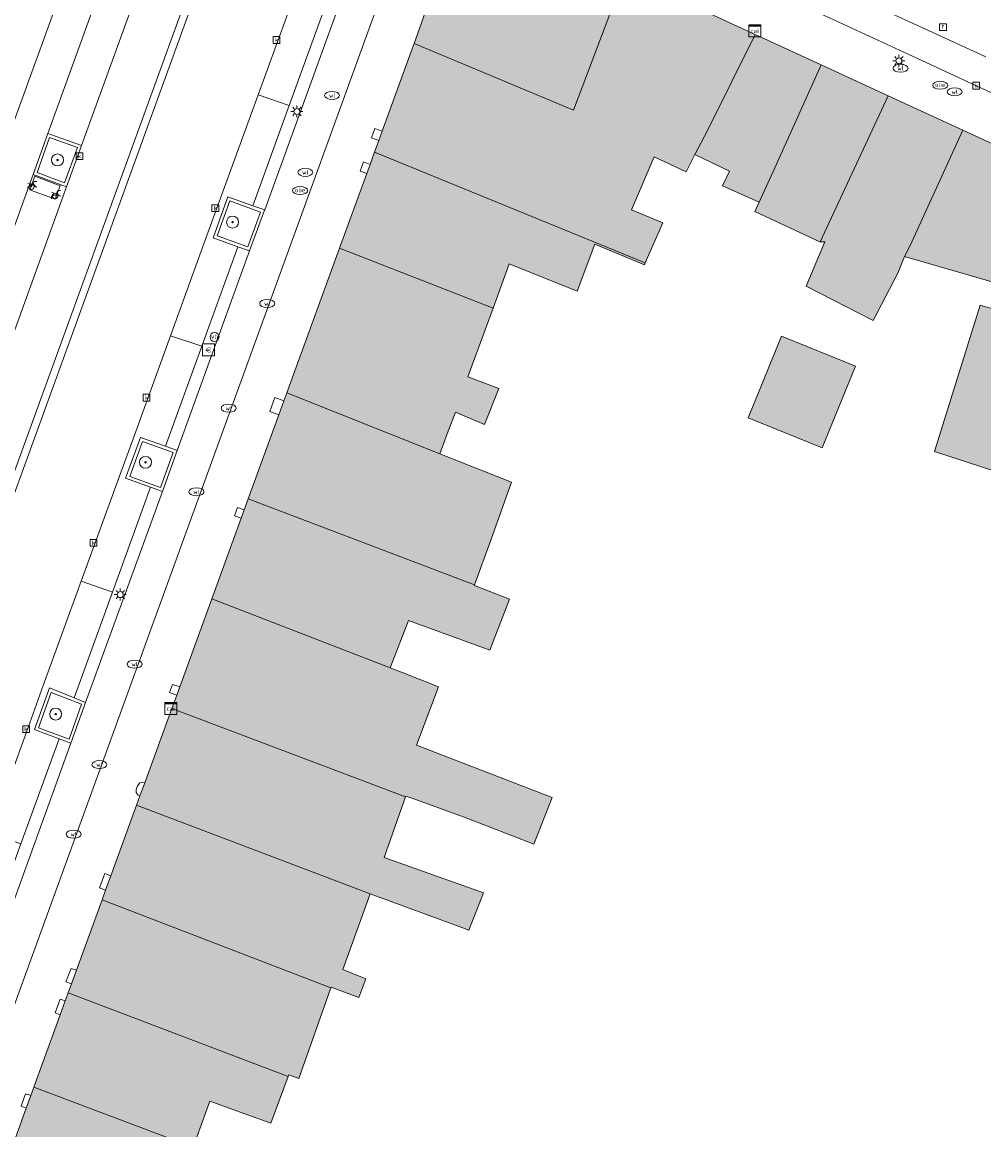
# Model space of a CAD drawing. Header units: metres. Extents: x 196496 to 197479, y 355139 to 356324.
# Tile 122 of 144: x 197211 to 197275, y 355725 to 355798. Entities that reach past the tile are written whole.
import ezdxf
from ezdxf.enums import TextEntityAlignment as Align

# ---------------------------------------------------------------- set-up
doc = ezdxf.new("R2010")
doc.units = ezdxf.units.M
doc.layers.get('0').update_dxf_attribs({"color": 252, "lineweight": 18})
for name, color, linetype, lineweight in [('B-WE-GR-BOOM-S', 252, 'Continuous', 18), ('B-WE-IE-MEUBILAIR_WEGMEUBILAIR-GV', 252, 'Continuous', 18), ('B-WE-IE-MEUBILAIR_WEGMEUBILAIR-S', 252, 'Continuous', 18), ('B-WE-KL-BRANDSTOF_PUT-S', 252, 'Continuous', 18), ('B-WE-KL-DATA-S', 252, 'Continuous', 18), ('B-WE-KL-ET_LS_OV_LICHTMAST-S', 252, 'Continuous', 18), ('B-WE-KL-WATER-S', 252, 'Continuous', 18), ('B-WE-OG-BEBOUWING-GV', 252, 'Continuous', 18), ('B-WE-OG-TERREIN_ERF-GV', 252, 'Continuous', 18), ('B-WE-RI-GWA_KOLK-S', 252, 'Continuous', 18), ('B-WE-RI-GWA_RIOOLPUT-S', 252, 'Continuous', 18), ('B-WE-VH-ONVERHARD-GV', 252, 'Continuous', 18), ('B-WE-VH-VERHARDING_ASFALT-GV', 252, 'Continuous', 18), ('B-WE-VH-VERHARDING_BETON-GV', 252, 'Continuous', 18), ('B-WE-VH-VERHARDING_BETONSTRAATSTEEN-GV', 252, 'Continuous', 18), ('B-WE-VH-VERHARDING_OPEN-GV', 252, 'Continuous', 18), ('B-WE-VH-VERHARDING_SIERBESTRATING-GV', 252, 'Continuous', 18), ('B-WE-VH-VERHARDING_STRAATBAKSTEEN-GV', 252, 'Continuous', 18), ('B-WE-VH-VERHARDING_TEGEL-GV', 252, 'Continuous', 18)]:
    doc.layers.add(name, color=color, linetype=linetype, lineweight=lineweight)
doc.layers.add('X-XX-AL-PRESENTATIE_GEBOUW3-V', color=7, linetype='Continuous', lineweight=18, true_color=0xf0f0f0)
doc.styles.add('NLCS-ISO', font='NLCS-ISO.ttf')

# ---------------------------------------------------------------- blocks, each defined once
blk = doc.blocks.new('SKL-DATA_SIGNAAL_CAIKAST-SO')
at = {"color": 0, "linetype": 'ByBlock', "lineweight": 18}
for points in [[(-2, 2), (2, 2), (2, 1.68), (-2, 1.68)], [(-2, 1.52), (2, 1.52), (2, -2), (-2, -2)]]:
    blk.add_lwpolyline(points, close=True, dxfattribs=at)
at = {"color": 0, "linetype": 'ByBlock', "lineweight": 18, "style": 'NLCS-ISO'}
blk.add_text('cai', height=1.5, dxfattribs=at).set_placement((0, 0), align=Align.MIDDLE_CENTER)
blk = doc.blocks.new('SKL-ET_OV_LICHTMAST-SO')
at = {"color": 0, "linetype": 'ByBlock', "lineweight": 18}
for points in [[(-1.25, 0), (-2, 0)], [(-1.41, 1.41), (-0.88, 0.88)], [(0, 2), (0, 1.25)], [(0.88, 0.88), (1.41, 1.41)], [(2, 0), (1.25, 0)], [(-1.41, -1.41), (-0.88, -0.88)], [(0, -1.25), (0, -2)], [(0.88, -0.88), (1.41, -1.41)]]:
    blk.add_lwpolyline(points, dxfattribs=at)
blk.add_circle((0, 0), 1, dxfattribs=at)
blk = doc.blocks.new('SIE-WEG_PAAL_VERKEERSBORD-SO')
at = {"color": 0, "linetype": 'ByBlock', "lineweight": 18}
blk.add_circle((0, 0), 1.5, dxfattribs=at)
at = {"color": 0, "linetype": 'ByBlock', "lineweight": 18, "style": 'NLCS-ISO'}
blk.add_text('vb', height=1.5, dxfattribs=at).set_placement((0, 0.13), align=Align.MIDDLE_CENTER)
blk = doc.blocks.new('SKL-WATER_WATERLEIDINGPUT-SO')
at = {"color": 0, "linetype": 'ByBlock', "lineweight": 18}
blk.add_ellipse((0, 0), major_axis=(2.5, 0), ratio=0.54, dxfattribs=at)
at = {"color": 0, "linetype": 'ByBlock', "lineweight": 18, "style": 'NLCS-ISO'}
blk.add_text('wl', height=1.5, dxfattribs=at).set_placement((0, 0), align=Align.MIDDLE_CENTER)
blk = doc.blocks.new('SRI-KOLK-SO')
at = {"color": 0, "linetype": 'ByBlock', "lineweight": 18}
blk.add_lwpolyline([(-1.125, -1.125), (1.125, -1.125), (1.125, 1.125), (-1.125, 1.125)], close=True, dxfattribs=at)
at = {"color": 0, "linetype": 'ByBlock', "lineweight": 18, "style": 'NLCS-ISO'}
blk.add_text('k', height=1.5, dxfattribs=at).set_placement((0, 0), align=Align.MIDDLE_CENTER)
blk = doc.blocks.new('SRI-PUT_INSPECTIEPUT_RIOOLPUT-SO')
at = {"color": 0, "linetype": 'ByBlock', "lineweight": 18}
blk.add_lwpolyline([(-1.12, -1.12), (1.12, -1.12), (1.12, 1.12), (-1.12, 1.12)], close=True, dxfattribs=at)
at = {"color": 0, "linetype": 'ByBlock', "lineweight": 18, "style": 'NLCS-ISO'}
blk.add_text('r', height=1.5, dxfattribs=at).set_placement((0, 0.28), align=Align.MIDDLE_CENTER)
blk = doc.blocks.new('SKL-BENZINEPUT_OLIEPUT-SO')
at = {"color": 0, "linetype": 'ByBlock', "lineweight": 18}
blk.add_ellipse((0, 0), major_axis=(2.5, 0), ratio=0.54, dxfattribs=at)
at = {"color": 0, "linetype": 'ByBlock', "lineweight": 18, "style": 'NLCS-ISO'}
blk.add_text('olie', height=1.5, dxfattribs=at).set_placement((0, 0.16), align=Align.MIDDLE_CENTER)
blk = doc.blocks.new('SIE-WEG_FIETSENREK-SO')
at = {"color": 0, "linetype": 'ByBlock', "lineweight": 18}
for points in [[(-1.5, -1.35), (-1.5, -0.54), (-0.73, -0.28), (-0.73, 0.53), (-1.5, 0.79)], [(-0.3, -0.45), (0.6, 1.35), (1.5, 1.35)], [(1.05, -0.45), (0.21, 0.58)], [(1.05, -0.45), (1.5, -0.45)]]:
    blk.add_lwpolyline(points, dxfattribs=at)
blk.add_circle((-0.3, -0.45), 0.9, dxfattribs=at)
blk = doc.blocks.new('SIE-WEG_BETAALAUTOMAAT-SO')
at = {"color": 0, "linetype": 'ByBlock', "lineweight": 18}
blk.add_lwpolyline([(-2, -2), (2, -2), (2, 2), (-2, 2)], close=True, dxfattribs=at)
at = {"color": 0, "linetype": 'ByBlock', "lineweight": 18, "style": 'NLCS-ISO'}
blk.add_text('€', height=1.5, dxfattribs=at).set_placement((0, 0), align=Align.MIDDLE_CENTER)
blk = doc.blocks.new('SGR-BOOM_01-SO')
at = {"linetype": 'ByBlock', "lineweight": 18}
h = blk.add_hatch(color=0, dxfattribs=at)
h.dxf.hatch_style = 1
edge = h.paths.add_edge_path()
edge.add_arc((0, 0), 0.25, 0, 360)
at = {"color": 0, "linetype": 'ByBlock', "lineweight": 18}
for radius in [2, 0.25]:
    blk.add_circle((0, 0), radius, dxfattribs=at)

msp = doc.modelspace()

# ---------------------------------------------------------------- hatches: boundary and pattern name
at = {"layer": 'X-XX-AL-PRESENTATIE_GEBOUW3-V'}
for points in [[(197237.467, 355797.037), (197248.091, 355792.594), (197251.512, 355801.658), (197242.637, 355805.75), (197240.181, 355804.711)], [(197235.113, 355790.573), (197234.828, 355789.792), (197252.883, 355782.407), (197254.042, 355785.074), (197251.954, 355785.945), (197253.482, 355789.485), (197255.597, 355788.486), (197256.193, 355789.635), (197257, 355791.189), (197260.212, 355797.647), (197251.512, 355801.658), (197248.091, 355792.594), (197237.467, 355797.037), (197237.275, 355796.506), (197235.339, 355791.194)], [(197257, 355791.189), (197256.193, 355789.635), (197258.502, 355788.533), (197258.032, 355787.556), (197260.468, 355786.454), (197261.637, 355788.987), (197264.605, 355795.622), (197260.212, 355797.647)], [(197261.637, 355788.987), (197260.468, 355786.454), (197260.175, 355785.845), (197264.528, 355783.803), (197264.55, 355783.803), (197269.083, 355793.557), (197264.605, 355795.622)], [(197270.159, 355782.83), (197270.535, 355783.572), (197274.048, 355791.268), (197269.083, 355793.557), (197264.55, 355783.803), (197264.843, 355783.803), (197263.61, 355780.868), (197268.086, 355778.563), (197269.715, 355781.727)], [(197270.159, 355782.83), (197278.138, 355780.519), (197277.653, 355778.869), (197275.204, 355779.597), (197272.177, 355769.836), (197277.475, 355768.094), (197279.986, 355775.756), (197280.576, 355777.631), (197280.656, 355777.609), (197283.55, 355786.887), (197274.048, 355791.268), (197270.535, 355783.572)], [(197234.529, 355788.973), (197234.309, 355788.369), (197232.494, 355783.389), (197242.728, 355779.396), (197243.804, 355782.357), (197248.331, 355780.516), (197249.508, 355783.663), (197252.827, 355782.278), (197252.883, 355782.407), (197234.828, 355789.792)], [(197239.186, 355769.684), (197239.668, 355771.002), (197240.218, 355772.448), (197242.155, 355771.635), (197243.107, 355774.041), (197241.058, 355774.803), (197242.728, 355779.396), (197232.494, 355783.389), (197228.979, 355773.744)], [(197266.897, 355775.515), (197261.967, 355777.522), (197259.75, 355772.075), (197264.679, 355770.068)], [(197228.784, 355773.21), (197228.448, 355772.287), (197226.404, 355766.68), (197241.501, 355760.937), (197242.573, 355763.92), (197243.969, 355767.782), (197239.186, 355769.684), (197228.979, 355773.744)], [(197223.975, 355760.014), (197235.879, 355755.406), (197237.1, 355758.556), (197242.516, 355756.587), (197243.822, 355759.995), (197241.488, 355760.902), (197241.501, 355760.937), (197226.404, 355766.68), (197226.133, 355765.936), (197225.932, 355765.384)], [(197221.834, 355754.138), (197221.632, 355753.584), (197221.309, 355752.698), (197236.898, 355746.817), (197236.908, 355746.847), (197237.374, 355746.694), (197238.185, 355746.402), (197240.987, 355745.391), (197245.457, 355743.662), (197246.674, 355746.757), (197237.624, 355750.264), (197239.082, 355754.154), (197236.726, 355755.076), (197235.879, 355755.406), (197223.975, 355760.014)], [(197219.502, 355747.741), (197219.186, 355746.873), (197218.956, 355746.243), (197234.538, 355740.353), (197240.822, 355738.02), (197241.104, 355737.92), (197242.085, 355740.419), (197235.467, 355742.775), (197236.898, 355746.817), (197221.309, 355752.698)], [(197231.911, 355734.084), (197231.925, 355734.123), (197233.777, 355733.429), (197234.236, 355734.677), (197232.712, 355735.295), (197234.538, 355740.353), (197218.956, 355746.243), (197217.244, 355741.546), (197216.893, 355740.584), (197216.66, 355739.944)], [(197214.398, 355733.738), (197229.071, 355728.154), (197229.113, 355728.265), (197229.781, 355728.036), (197231.911, 355734.084), (197216.66, 355739.944), (197214.95, 355735.251), (197214.616, 355734.335)], [(197226.43, 355725.592), (197227.902, 355725.052), (197229.071, 355728.154), (197214.398, 355733.738), (197214.202, 355733.201), (197213.868, 355732.285), (197212.106, 355727.449), (197225.842, 355722.281), (197226.055, 355722.831), (197222.91, 355723.951), (197223.843, 355726.518)], [(197209.838, 355721.224), (197223.341, 355716.266), (197223.456, 355716.608), (197220.55, 355717.558), (197221.546, 355720.176), (197224.598, 355719.07), (197225.842, 355722.281), (197212.106, 355727.449), (197211.904, 355726.895), (197211.596, 355726.048)]]:
    msp.add_hatch(color=256, dxfattribs=at).paths.add_polyline_path(points)

# ---------------------------------------------------------------- linework, layer by layer
at = {"layer": 'B-WE-IE-MEUBILAIR_WEGMEUBILAIR-GV', "flags": 128}
for points in [[(197215.018, 355790.1), (197213.16, 355790.77), (197212.32, 355788.44), (197214.162, 355787.754)], [(197226.386, 355783.48), (197227.227, 355785.802), (197225.179, 355786.549), (197224.335, 355784.213)], [(197221.406, 355769.763), (197219.353, 355770.512), (197218.513, 355768.17), (197220.55, 355767.444)], [(197215.296, 355752.995), (197213.269, 355753.771), (197212.423, 355751.421), (197214.453, 355750.657)]]:
    msp.add_lwpolyline(points, close=True, dxfattribs=at)
at = {"layer": 'B-WE-OG-BEBOUWING-GV', "flags": 128}
for points in [[(197237.467, 355797.037), (197248.091, 355792.594), (197251.512, 355801.658), (197242.637, 355805.75), (197240.181, 355804.711)], [(197235.113, 355790.573), (197234.828, 355789.792), (197252.883, 355782.407), (197254.042, 355785.074), (197251.954, 355785.945), (197253.482, 355789.485), (197255.597, 355788.486), (197256.193, 355789.635), (197257, 355791.189), (197260.212, 355797.647), (197251.512, 355801.658), (197248.091, 355792.594), (197237.467, 355797.037), (197237.275, 355796.506), (197235.339, 355791.194)], [(197257, 355791.189), (197256.193, 355789.635), (197258.502, 355788.533), (197258.032, 355787.556), (197260.468, 355786.454), (197261.637, 355788.987), (197264.605, 355795.622), (197260.212, 355797.647)], [(197261.637, 355788.987), (197260.468, 355786.454), (197260.175, 355785.845), (197264.528, 355783.803), (197264.55, 355783.803), (197269.083, 355793.557), (197264.605, 355795.622)], [(197270.159, 355782.83), (197270.535, 355783.572), (197274.048, 355791.268), (197269.083, 355793.557), (197264.55, 355783.803), (197264.843, 355783.803), (197263.61, 355780.868), (197268.086, 355778.563), (197269.715, 355781.727)], [(197270.159, 355782.83), (197278.138, 355780.519), (197277.653, 355778.869), (197275.204, 355779.597), (197272.177, 355769.836), (197277.475, 355768.094), (197279.986, 355775.756), (197280.576, 355777.631), (197280.656, 355777.609), (197283.55, 355786.887), (197274.048, 355791.268), (197270.535, 355783.572)], [(197234.529, 355788.973), (197234.309, 355788.369), (197232.494, 355783.389), (197242.728, 355779.396), (197243.804, 355782.357), (197248.331, 355780.516), (197249.508, 355783.663), (197252.827, 355782.278), (197252.883, 355782.407), (197234.828, 355789.792)], [(197239.186, 355769.684), (197239.668, 355771.002), (197240.218, 355772.448), (197242.155, 355771.635), (197243.107, 355774.041), (197241.058, 355774.803), (197242.728, 355779.396), (197232.494, 355783.389), (197228.979, 355773.744)], [(197266.897, 355775.515), (197261.967, 355777.522), (197259.75, 355772.075), (197264.679, 355770.068)], [(197228.784, 355773.21), (197228.448, 355772.287), (197226.404, 355766.68), (197241.501, 355760.937), (197242.573, 355763.92), (197243.969, 355767.782), (197239.186, 355769.684), (197228.979, 355773.744)], [(197223.975, 355760.014), (197235.879, 355755.406), (197237.1, 355758.556), (197242.516, 355756.587), (197243.822, 355759.995), (197241.488, 355760.902), (197241.501, 355760.937), (197226.404, 355766.68), (197226.133, 355765.936), (197225.932, 355765.384)], [(197221.834, 355754.138), (197221.632, 355753.584), (197221.309, 355752.698), (197236.898, 355746.817), (197236.908, 355746.847), (197237.374, 355746.694), (197238.185, 355746.402), (197240.987, 355745.391), (197245.457, 355743.662), (197246.674, 355746.757), (197237.624, 355750.264), (197239.082, 355754.154), (197236.726, 355755.076), (197235.879, 355755.406), (197223.975, 355760.014)], [(197219.502, 355747.741), (197219.186, 355746.873), (197218.956, 355746.243), (197234.538, 355740.353), (197240.822, 355738.02), (197241.104, 355737.92), (197242.085, 355740.419), (197235.467, 355742.775), (197236.898, 355746.817), (197221.309, 355752.698)], [(197231.911, 355734.084), (197231.925, 355734.123), (197233.777, 355733.429), (197234.236, 355734.677), (197232.712, 355735.295), (197234.538, 355740.353), (197218.956, 355746.243), (197217.244, 355741.546), (197216.893, 355740.584), (197216.66, 355739.944)], [(197214.398, 355733.738), (197229.071, 355728.154), (197229.113, 355728.265), (197229.781, 355728.036), (197231.911, 355734.084), (197216.66, 355739.944), (197214.95, 355735.251), (197214.616, 355734.335)], [(197226.43, 355725.592), (197227.902, 355725.052), (197229.071, 355728.154), (197214.398, 355733.738), (197214.202, 355733.201), (197213.868, 355732.285), (197212.106, 355727.449), (197225.842, 355722.281), (197226.055, 355722.831), (197222.91, 355723.951), (197223.843, 355726.518)], [(197209.838, 355721.224), (197223.341, 355716.266), (197223.456, 355716.608), (197220.55, 355717.558), (197221.546, 355720.176), (197224.598, 355719.07), (197225.842, 355722.281), (197212.106, 355727.449), (197211.904, 355726.895), (197211.596, 355726.048)]]:
    msp.add_lwpolyline(points, close=True, dxfattribs=at)
at = {"layer": 'B-WE-OG-TERREIN_ERF-GV', "flags": 128}
for points in [[(197278.138, 355780.519), (197270.159, 355782.83), (197269.715, 355781.727), (197268.086, 355778.563), (197263.61, 355780.868), (197264.843, 355783.803), (197264.55, 355783.803), (197264.528, 355783.803), (197260.175, 355785.845), (197260.468, 355786.454), (197258.032, 355787.556), (197258.502, 355788.533), (197256.193, 355789.635), (197255.597, 355788.486), (197253.482, 355789.485), (197251.954, 355785.945), (197254.042, 355785.074), (197252.883, 355782.407), (197252.827, 355782.278), (197249.508, 355783.663), (197248.331, 355780.516), (197243.804, 355782.357), (197242.728, 355779.396), (197241.058, 355774.803), (197243.107, 355774.041), (197242.155, 355771.635), (197240.218, 355772.448), (197239.668, 355771.002), (197239.186, 355769.684), (197243.969, 355767.782), (197242.573, 355763.92), (197241.501, 355760.937), (197241.488, 355760.902), (197243.822, 355759.995), (197242.516, 355756.587), (197237.1, 355758.556), (197235.879, 355755.406), (197236.726, 355755.076), (197239.082, 355754.154), (197237.624, 355750.264), (197246.674, 355746.757), (197245.457, 355743.662), (197240.987, 355745.391), (197238.185, 355746.402), (197237.374, 355746.694), (197236.908, 355746.847), (197236.898, 355746.817), (197235.467, 355742.775), (197242.085, 355740.419), (197241.104, 355737.92), (197240.822, 355738.02), (197234.538, 355740.353), (197232.712, 355735.295), (197234.236, 355734.677), (197233.777, 355733.429), (197231.925, 355734.123), (197231.911, 355734.084), (197229.781, 355728.036), (197229.113, 355728.265), (197229.071, 355728.154), (197227.902, 355725.052), (197226.43, 355725.592), (197223.843, 355726.518), (197222.91, 355723.951)], [(197277.475, 355768.094), (197272.177, 355769.836), (197275.204, 355779.597), (197277.653, 355778.869)]]:
    msp.add_lwpolyline(points, dxfattribs=at)
msp.add_lwpolyline([(197266.897, 355775.515), (197264.679, 355770.068), (197259.75, 355772.075), (197261.967, 355777.522)], close=True, dxfattribs=at)
at = {"layer": 'B-WE-VH-ONVERHARD-GV', "flags": 128}
for points in [[(197215.018, 355790.1), (197213.16, 355790.77), (197212.32, 355788.44), (197214.162, 355787.754)], [(197226.386, 355783.48), (197227.227, 355785.802), (197225.179, 355786.549), (197224.335, 355784.213)], [(197221.406, 355769.763), (197219.353, 355770.512), (197218.513, 355768.17), (197220.55, 355767.444)], [(197215.296, 355752.995), (197213.269, 355753.771), (197212.423, 355751.421), (197214.453, 355750.657)]]:
    msp.add_lwpolyline(points, close=True, dxfattribs=at)
at = {"layer": 'B-WE-VH-VERHARDING_ASFALT-GV', "flags": 128}
for points in [[(197292.4, 355794.974), (197253.39, 355812.956), (197247.162, 355815.834), (197245.211, 355816.736), (197244.573, 355817.026), (197243.512, 355817.508), (197242.235, 355818.241), (197241.892, 355818.53), (197239.585, 355812.134), (197240.786, 355811.961), (197242.317, 355811.451), (197242.618, 355811.313), (197244.769, 355810.328), (197245.49, 355810.016), (197252.095, 355806.972), (197256.282, 355805.042), (197261.715, 355802.538), (197266.08, 355800.526), (197271.531, 355798.013), (197275.599, 355796.138)], [(197226.231, 355809.506), (197201.68, 355741.945), (197200.963, 355740.047), (197200.172, 355738.209), (197199.297, 355736.388), (197198.311, 355734.61), (197197.213, 355732.864), (197196.011, 355731.243), (197195.089, 355730.015), (197193.893, 355728.447), (197191.919, 355725.986), (197191.569, 355725.592), (197198.461, 355719.705)], [(197200.582, 355724.596), (197201.284, 355725.915), (197202.632, 355728.283), (197203.498, 355729.835), (197204.17, 355731.198), (197204.788, 355732.532), (197205.511, 355734.392), (197205.709, 355734.903), (197206.509, 355737.101), (197209.173, 355744.422), (197211.725, 355751.44), (197212.738, 355754.225), (197215.269, 355761.183), (197217.821, 355768.2), (197218.811, 355770.922), (197221.223, 355777.553), (197223.651, 355784.228), (197224.646, 355786.961), (197227.068, 355793.62), (197229.468, 355800.218)]]:
    msp.add_lwpolyline(points, dxfattribs=at)
at = {"layer": 'B-WE-VH-VERHARDING_BETON-GV', "flags": 128}
for points in [[(197201.123, 355741.878), (197228.591, 355817.507)], [(197220.027, 355803.289), (197215.287, 355790.233), (197214.287, 355787.477), (197209.485, 355774.251)]]:
    msp.add_lwpolyline(points, dxfattribs=at)
at = {"layer": 'B-WE-VH-VERHARDING_BETONSTRAATSTEEN-GV', "flags": 128}
for points in [[(197221.113, 355820.317), (197194.386, 355746.77)], [(197206.348, 355720.707), (197239.585, 355812.134), (197239.416, 355812.158), (197237.918, 355812.056), (197236.965, 355811.842), (197236.921, 355811.826), (197236.068, 355811.508), (197236.455, 355811.389), (197236.588, 355811.031), (197233.317, 355801.947), (197232.333, 355799.236), (197227.5, 355785.939), (197227.497, 355785.932), (197226.499, 355783.208), (197221.666, 355769.898), (197220.679, 355767.173), (197215.561, 355753.11), (197214.573, 355750.39), (197209.362, 355736.046), (197208.385, 355733.32), (197203.819, 355720.782)], [(197207.239, 355775.067), (197212.061, 355788.313), (197213.037, 355791.039), (197217.784, 355804.131)]]:
    msp.add_lwpolyline(points, dxfattribs=at)
for points in [[(197215.287, 355790.233), (197213.037, 355791.039), (197212.061, 355788.313), (197214.287, 355787.477)], [(197215.018, 355790.1), (197214.162, 355787.754), (197212.32, 355788.44), (197213.16, 355790.77)], [(197212.169, 355788.183), (197211.847, 355787.276), (197213.534, 355786.657), (197213.863, 355787.557)], [(197226.717, 355786.219), (197225.048, 355786.815), (197224.058, 355784.08), (197225.718, 355783.475), (197226.499, 355783.208), (197227.497, 355785.932), (197227.5, 355785.939)], [(197226.386, 355783.48), (197224.335, 355784.213), (197225.179, 355786.549), (197227.227, 355785.802)], [(197219.221, 355770.773), (197218.228, 355768.052), (197219.895, 355767.448), (197220.679, 355767.173), (197221.666, 355769.898), (197220.891, 355770.189)], [(197221.406, 355769.763), (197220.55, 355767.444), (197218.513, 355768.17), (197219.353, 355770.512)], [(197213.151, 355754.075), (197212.143, 355751.288), (197213.806, 355750.669), (197214.573, 355750.39), (197215.561, 355753.11), (197214.792, 355753.418)], [(197215.296, 355752.995), (197214.453, 355750.657), (197212.423, 355751.421), (197213.269, 355753.771)]]:
    msp.add_lwpolyline(points, close=True, dxfattribs=at)
at = {"layer": 'B-WE-VH-VERHARDING_OPEN-GV', "flags": 128}
for points in [[(197235.113, 355790.573), (197235.339, 355791.194), (197234.849, 355791.363), (197234.617, 355790.749)], [(197234.309, 355788.369), (197234.529, 355788.973), (197234.096, 355789.145), (197233.874, 355788.533)], [(197228.448, 355772.287), (197228.784, 355773.21), (197228.171, 355773.437), (197227.84, 355772.5)], [(197225.932, 355765.384), (197226.133, 355765.936), (197225.682, 355766.093), (197225.495, 355765.554)], [(197221.632, 355753.584), (197221.834, 355754.138), (197221.35, 355754.306), (197221.145, 355753.759)], [(197219.186, 355746.873), (197219.502, 355747.741), (197219.356, 355747.794), (197219.176, 355747.748), (197219.022, 355747.533), (197218.937, 355747.299), (197218.931, 355747.099), (197219.056, 355746.917)], [(197217.244, 355741.546), (197216.847, 355741.705), (197216.494, 355740.743), (197216.893, 355740.584)], [(197214.616, 355734.335), (197214.95, 355735.251), (197214.599, 355735.374), (197214.251, 355734.481)], [(197214.202, 355733.201), (197213.852, 355733.313), (197213.52, 355732.403), (197213.868, 355732.285)], [(197211.596, 355726.048), (197211.904, 355726.895), (197211.555, 355727.018), (197211.261, 355726.176)]]:
    msp.add_lwpolyline(points, close=True, dxfattribs=at)
at = {"layer": 'B-WE-VH-VERHARDING_SIERBESTRATING-GV', "flags": 128}
for points in [[(197221.223, 355777.553), (197223.314, 355776.859), (197225.718, 355783.475), (197224.058, 355784.08), (197225.048, 355786.815), (197226.717, 355786.219), (197229.142, 355792.899), (197227.068, 355793.62), (197224.646, 355786.961), (197223.651, 355784.228)], [(197218.228, 355768.052), (197219.221, 355770.773), (197220.891, 355770.189), (197223.314, 355776.859), (197221.223, 355777.553), (197218.811, 355770.922), (197217.821, 355768.2), (197215.269, 355761.183), (197217.35, 355760.45), (197219.895, 355767.448)], [(197212.143, 355751.288), (197213.151, 355754.075), (197214.792, 355753.418), (197217.35, 355760.45), (197215.269, 355761.183), (197212.738, 355754.225), (197211.725, 355751.44), (197209.173, 355744.422), (197211.25, 355743.683), (197213.806, 355750.669)]]:
    msp.add_lwpolyline(points, close=True, dxfattribs=at)
at = {"layer": 'B-WE-VH-VERHARDING_STRAATBAKSTEEN-GV', "flags": 128}
for points in [[(197194.386, 355746.77), (197221.113, 355820.317)], [(197239.585, 355812.134), (197206.348, 355720.707)], [(197275.599, 355796.138), (197271.531, 355798.013), (197266.08, 355800.526), (197261.715, 355802.538), (197256.282, 355805.042), (197252.095, 355806.972), (197245.49, 355810.016), (197245.729, 355809.809), (197245.887, 355809.535), (197246.603, 355807.612), (197246.801, 355807.291), (197247.106, 355807.07), (197251.288, 355805.141), (197255.432, 355803.229), (197260.884, 355800.713), (197265.213, 355798.716), (197270.692, 355796.188), (197274.756, 355794.314), (197280.212, 355791.796)], [(197209.838, 355721.224), (197211.596, 355726.048), (197211.261, 355726.176), (197211.555, 355727.018), (197211.904, 355726.895), (197212.106, 355727.449), (197213.868, 355732.285), (197213.52, 355732.403), (197213.852, 355733.313), (197214.202, 355733.201), (197214.398, 355733.738), (197214.616, 355734.335), (197214.251, 355734.481), (197214.599, 355735.374), (197214.95, 355735.251), (197216.66, 355739.944), (197216.893, 355740.584), (197216.494, 355740.743), (197216.847, 355741.705), (197217.244, 355741.546), (197218.956, 355746.243), (197219.186, 355746.873), (197219.056, 355746.917), (197218.931, 355747.099), (197218.937, 355747.299), (197219.022, 355747.533), (197219.176, 355747.748), (197219.356, 355747.794), (197219.502, 355747.741), (197221.309, 355752.698), (197221.632, 355753.584), (197221.145, 355753.759), (197221.35, 355754.306), (197221.834, 355754.138), (197223.975, 355760.014), (197225.932, 355765.384), (197225.495, 355765.554), (197225.682, 355766.093), (197226.133, 355765.936), (197226.404, 355766.68), (197228.448, 355772.287), (197227.84, 355772.5), (197228.171, 355773.437), (197228.784, 355773.21), (197228.979, 355773.744), (197232.494, 355783.389), (197234.309, 355788.369), (197233.874, 355788.533), (197234.096, 355789.145), (197234.529, 355788.973), (197234.828, 355789.792), (197235.113, 355790.573), (197234.617, 355790.749), (197234.849, 355791.363), (197235.339, 355791.194), (197237.275, 355796.506), (197237.467, 355797.037), (197240.181, 355804.711)]]:
    msp.add_lwpolyline(points, dxfattribs=at)
for points in [[(197193.893, 355728.447), (197195.089, 355730.015), (197196.011, 355731.243), (197197.213, 355732.864), (197198.311, 355734.61), (197199.297, 355736.388), (197200.172, 355738.209), (197200.963, 355740.047), (197201.68, 355741.945), (197226.231, 355809.506), (197229.078, 355817.342), (197228.591, 355817.507), (197201.123, 355741.878), (197200.968, 355741.974), (197199.93, 355740.242), (197198.847, 355738.548), (197197.718, 355736.92), (197196.504, 355735.348), (197195.244, 355733.773), (197193.917, 355732.283), (197192.58, 355730.765), (197191.896, 355730.015), (197192.273, 355729.687)], [(197229.142, 355792.899), (197231.541, 355799.506), (197229.878, 355800.069), (197230.882, 355802.851), (197233.317, 355801.947), (197236.588, 355811.031), (197236.455, 355811.389), (197236.068, 355811.508), (197235.035, 355810.95), (197234.085, 355810.238), (197233.27, 355809.398), (197232.603, 355808.418), (197232.074, 355807.383), (197229.468, 355800.218), (197227.068, 355793.62)], [(197213.037, 355791.039), (197215.287, 355790.233), (197220.027, 355803.289), (197217.784, 355804.131)], [(197232.333, 355799.236), (197231.541, 355799.506), (197229.142, 355792.899), (197226.717, 355786.219), (197227.5, 355785.939)], [(197212.061, 355788.313), (197207.239, 355775.067), (197209.485, 355774.251), (197214.287, 355787.477)], [(197212.169, 355788.183), (197213.863, 355787.557), (197213.534, 355786.657), (197211.847, 355787.276)], [(197221.666, 355769.898), (197226.499, 355783.208), (197225.718, 355783.475), (197223.314, 355776.859), (197220.891, 355770.189)], [(197214.792, 355753.418), (197215.561, 355753.11), (197220.679, 355767.173), (197219.895, 355767.448), (197217.35, 355760.45)], [(197211.25, 355743.683), (197208.569, 355736.357), (197209.362, 355736.046), (197214.573, 355750.39), (197213.806, 355750.669)]]:
    msp.add_lwpolyline(points, close=True, dxfattribs=at)
at = {"layer": 'B-WE-VH-VERHARDING_TEGEL-GV', "flags": 128}
msp.add_lwpolyline([(197280.212, 355791.796), (197274.756, 355794.314), (197270.692, 355796.188), (197265.213, 355798.716), (197260.884, 355800.713), (197255.432, 355803.229), (197251.288, 355805.141), (197247.106, 355807.07), (197246.801, 355807.291), (197246.603, 355807.612), (197245.887, 355809.535), (197245.729, 355809.809), (197245.49, 355810.016), (197244.769, 355810.328), (197242.637, 355805.75), (197251.512, 355801.658), (197260.212, 355797.647), (197264.605, 355795.622), (197269.083, 355793.557), (197274.048, 355791.268), (197283.55, 355786.887)], dxfattribs=at)

# ---------------------------------------------------------------- block references
at = {"layer": 'B-WE-GR-BOOM-S', "xscale": 0.2, "yscale": 0.2, "zscale": 0.2}
for p in [(197213.687, 355789.271), (197225.357, 355785.127), (197219.553, 355769.115), (197213.563, 355752.326)]:
    msp.add_blockref('SGR-BOOM_01-SO', p, dxfattribs=at)
at = {"layer": 'B-WE-IE-MEUBILAIR_WEGMEUBILAIR-S', "xscale": 0.2, "yscale": 0.2, "zscale": 0.2}
for name, p in [('SIE-WEG_FIETSENREK-SO', (197212.012, 355787.576)), ('SIE-WEG_FIETSENREK-SO', (197213.584, 355786.961)), ('SIE-WEG_PAAL_VERKEERSBORD-SO', (197224.155, 355777.474)), ('SIE-WEG_BETAALAUTOMAAT-SO', (197223.758, 355776.605))]:
    msp.add_blockref(name, p, dxfattribs=at)
at = {"layer": 'B-WE-KL-BRANDSTOF_PUT-S', "xscale": 0.2, "yscale": 0.2, "zscale": 0.2}
for p in [(197272.546, 355794.253), (197229.862, 355787.233)]:
    msp.add_blockref('SKL-BENZINEPUT_OLIEPUT-SO', p, dxfattribs=at)
at = {"layer": 'B-WE-KL-DATA-S', "xscale": 0.2, "yscale": 0.2, "zscale": 0.2}
for p in [(197260.181, 355797.881), (197221.235, 355752.702)]:
    msp.add_blockref('SKL-DATA_SIGNAAL_CAIKAST-SO', p, dxfattribs=at)
at = {"layer": 'B-WE-KL-ET_LS_OV_LICHTMAST-S', "xscale": 0.2, "yscale": 0.2, "zscale": 0.2}
for p in [(197269.793, 355795.882), (197229.65, 355792.501), (197217.873, 355760.291)]:
    msp.add_blockref('SKL-ET_OV_LICHTMAST-SO', p, dxfattribs=at)
at = {"layer": 'B-WE-KL-WATER-S', "xscale": 0.2, "yscale": 0.2, "zscale": 0.2}
for p in [(197269.902, 355795.387), (197273.512, 355793.817), (197231.995, 355793.577), (197230.21, 355788.447), (197227.671, 355779.701), (197225.105, 355772.724), (197222.95, 355767.15), (197218.828, 355755.657), (197216.478, 355748.96), (197214.76, 355744.322)]:
    msp.add_blockref('SKL-WATER_WATERLEIDINGPUT-SO', p, dxfattribs=at)
at = {"layer": 'B-WE-RI-GWA_KOLK-S', "xscale": 0.2, "yscale": 0.2, "zscale": 0.2}
for p in [(197228.291, 355797.272), (197274.943, 355794.228), (197215.146, 355789.524), (197224.209, 355786.063), (197219.624, 355773.421), (197216.093, 355763.752), (197211.589, 355751.328)]:
    msp.add_blockref('SRI-KOLK-SO', p, dxfattribs=at)
at = {"layer": 'B-WE-RI-GWA_RIOOLPUT-S', "xscale": 0.2, "yscale": 0.2, "zscale": 0.2}
msp.add_blockref('SRI-PUT_INSPECTIEPUT_RIOOLPUT-SO', (197272.734, 355798.124), dxfattribs=at)

doc.saveas('drawing.dxf')
